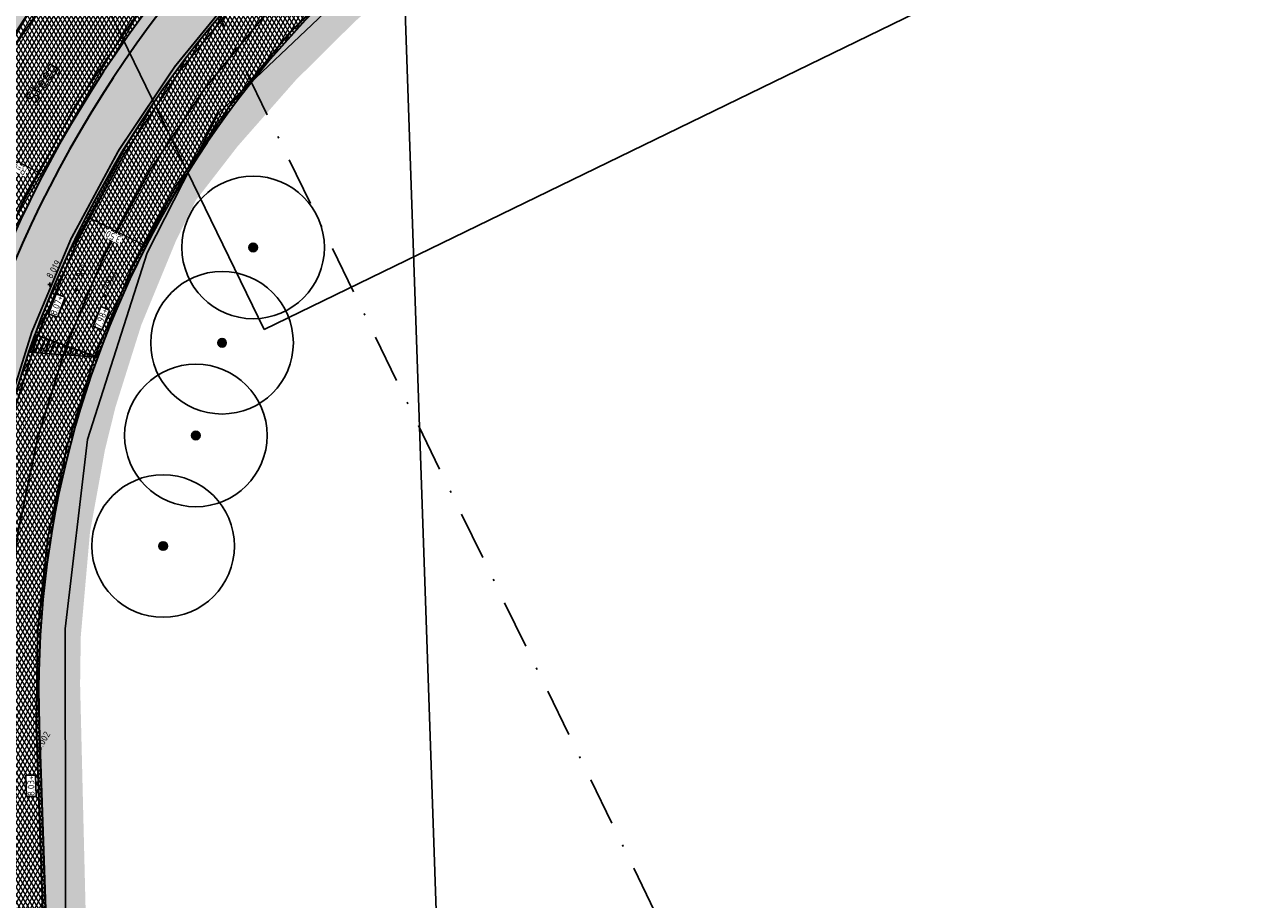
# Model space of a CAD drawing. Header units: metres. Extents: x 157685 to 160831, y 403691 to 406312.
# Tile 17 of 134: x 158669 to 158734, y 404214 to 404260. Entities that reach past the tile are written whole.
import ezdxf
from ezdxf.enums import TextEntityAlignment as Align

# ---------------------------------------------------------------- set-up
doc = ezdxf.new("R2010")
doc.units = ezdxf.units.M
doc.header["$PDMODE"] = 35
for name, pattern in [('DASHDOT2', [12.7, 6.35, -3.175, 0, -3.175]), ('VW-1-3_STREEP', [4, 1, -3]), ('VW-30-270_STREEP', [3, 0.3, -2.7])]:
    doc.linetypes.add(name, pattern=pattern)
doc.layers.get('Defpoints').update_dxf_attribs({"color": 171})
for name, color, linetype, lineweight in [('B-WE-GR-BOOM-S (ingemeten)', 90, 'Continuous', 25), ('B-WE-OG-HOOGTEPUNT-S', 7, 'Continuous', 25), ('B-WE-OG-HOOGTEPUNT-T18', 10, 'Continuous', 18), ('B-WE-OG-TOPOGRAFIE-T35', 7, 'Continuous', 35), ('N-WE-GR-DOORWORTELBARE RUIMTE-G', 80, 'Continuous', 35), ('N-WE-GR-GRAS-A', 62, 'Continuous', 18), ('N-WE-GW-HOOGTE_AFWERKHOOGTE-T25', 7, 'Continuous', 25), ('N-WE-VH-GESLOTENVERHARDING_ASFALT-A-200', 253, 'Continuous', 18), ('N-WE-VH-HALFVERHARDING_GRASBETONSTEEN-A-200', 132, 'Continuous', 18), ('N-WE-VH-HALFVERHARDING_GRASBETONSTEEN-G', 7, 'Continuous', 35), ('N-WE-VH-KANTVERHARDING-G', 7, 'Continuous', 30), ('N-WE-VH-M', 7, 'Continuous', 18), ('N-WE-VH-VERHARDING_ASFALT-A', 252, 'Continuous', 18), ('N-WE-VW-MARKERING_LANGS_STREEP_13_010-G', 7, 'VW-1-3_STREEP', 13), ('N-WE-VW-MARKERING_LANGS_STREEP_30270_010-G', 7, 'VW-30-270_STREEP', 13), ('N-WE-VW-MARKERING_LANGS_STREEP_DOORGETROKKEN_010-G', 7, 'Continuous', 13), ('X-XX-AL-BLADVERWIJZING_AS-G', 7, 'DASHDOT2', 25)]:
    doc.layers.add(name, color=color, linetype=linetype, lineweight=lineweight)
doc.layers.add('Iv-a-afwateringsprofiel', color=5, linetype='Continuous')
doc.styles.add('NLCS-ISO', font='NLCS-ISO.TTF')
doc.styles.add('NLCS-ISO-M200-T18', font='NLCS-ISO.TTF', dxfattribs={"height": 0.36})
doc.styles.add('NLCS-ISO-M200-T35', font='NLCS-ISO.TTF', dxfattribs={"height": 0.7000000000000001})
doc.dimstyles.new('NLCS-M200-T18-PIJL_L2_H2', dxfattribs={"dimscale": 0.2, "dimtxt": 0.36, "dimasz": 1.8, "dimexe": 2, "dimexo": 2, "dimgap": 0.7, "dimtad": 1, "dimzin": 0, "dimdsep": 46, "dimtxsty": 'NLCS-ISO-M200-T18', "dimcen": 0, "dimdle": 2, "dimclrd": 256, "dimclre": 256, "dimclrt": 256, "dimazin": 0, "dimtfac": 1, "dimtofl": 0, "dimtmove": 0, "dimatfit": 3, "dimfxl": 2, "dimfxlon": 1, "dimtfill": 1, "dimtfillclr": 256, "dimtolj": 1, "dimtzin": 0, "dimlwd": -1, "dimlwe": -1, "dimarcsym": 0})
pattern_1 = [(0, (0, 0), (1, 1), [0.12, -0.8]), (45, (0.4, 0.2), (-0.1131370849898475, 1.866761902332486), [0.12, -0.8]), (29.99999999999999, (0.08, 0.12), (0.2274613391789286, 1.286025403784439), [0.12, -0.8]), (15, (0.32, 0.48), (0.3856270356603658, 0.7244941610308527), [0.12, -0.8]), (135, (0.16, 2), (-0.02828427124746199, -0.6505382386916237), [0.12, -0.8]), (150, (1.2, 0.4), (0.2156921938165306, -0.5864101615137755), [0.12, -0.8]), (165, (0.24, 0.04), (0.1434520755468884, -0.7010146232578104), [0.12, -0.8]), (85, (0.4, 0.4), (-0.872677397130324, 1.040016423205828), [0.12, -0.8]), (99.99999999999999, (0, 0), (-1.112117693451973, 0.7787131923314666), [0.12, -0.7999999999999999])]

# ---------------------------------------------------------------- blocks, each defined once
blk = doc.blocks.new('*D717')
at = {"layer": 'Defpoints', "color": 0, "transparency": 16777216}
for p in [(158665.1127235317, 404253.7871300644), (158725.2355796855, 404223.1033857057)]:
    blk.add_point(p, dxfattribs=at)
at = {"layer": 'N-WE-VH-M', "transparency": 16777216}
blk.add_line((158662.5277732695, 404255.1063613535), (158664.792068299, 404253.950776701), dxfattribs=at)
blk.add_solid([(158664.7647938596, 404253.8973341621), (158664.8193427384, 404254.0042192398), (158665.1127235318, 404253.7871300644)], dxfattribs=at)
at = {"layer": 'N-WE-VH-M', "transparency": 16777216, "insert": (158663.2124503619, 404254.3976715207), "char_height": 0.36, "attachment_point": 5, "rotation": 152.9624726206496, "style": 'NLCS-ISO-M200-T18', "bg_fill": 3, "box_fill_scale": 1.1, "bg_fill_color": 256, "bg_fill_true_color": 13158600, "bg_fill_transparency": 0}
blk.add_mtext('\\A1;R=67.50', dxfattribs=at)
blk = doc.blocks.new('*D718')
at = {"layer": 'Defpoints', "color": 0, "transparency": 16777216}
for p in [(158669.8314939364, 404252.028068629), (158725.2355796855, 404223.103385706)]:
    blk.add_point(p, dxfattribs=at)
at = {"layer": 'N-WE-VH-M', "transparency": 16777216}
blk.add_line((158667.5408674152, 404253.2239307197), (158669.5123664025, 404252.1946748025), dxfattribs=at)
at = {"layer": 'N-WE-VH-M', "transparency": 16777216, "insert": (158668.2189587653, 404252.5089369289), "char_height": 0.36, "attachment_point": 5, "rotation": 152.43239340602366, "style": 'NLCS-ISO-M200-T18', "bg_fill": 3, "box_fill_scale": 1.1, "bg_fill_color": 256, "bg_fill_true_color": 13158600, "bg_fill_transparency": 0}
blk.add_mtext('\\A1;R=62.50', dxfattribs=at)
at = {"layer": 'N-WE-VH-M', "transparency": 16777216}
blk.add_solid([(158669.4845987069, 404252.1414868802), (158669.5401340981, 404252.2478627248), (158669.8314939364, 404252.0280686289)], dxfattribs=at)
blk = doc.blocks.new('*D724')
at = {"layer": 'Defpoints', "color": 0, "transparency": 16777216}
for p in [(158672.0150751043, 404249.6450319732), (158672.1150007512, 404249.8427454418), (158675.1387859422, 404248.0662886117)]:
    blk.add_point(p, dxfattribs=at)
at = {"layer": 'N-WE-VH-M', "transparency": 16777216}
for p, q in [((158672.1150007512, 404249.8427454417), (158672.2954285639, 404250.199740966)), ((158674.9174156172, 404248.4263871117), (158672.4362967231, 404249.6803604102)), ((158675.238711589, 404248.2640020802), (158675.4191394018, 404248.6209976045))]:
    blk.add_line(p, q, dxfattribs=at)
for points in [[(158672.4092325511, 404249.6268110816), (158672.463360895, 404249.7339097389), (158672.1150007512, 404249.8427454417)], [(158674.8903514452, 404248.372837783), (158674.9444797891, 404248.4799364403), (158675.238711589, 404248.2640020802)]]:
    blk.add_solid(points, dxfattribs=at)
at = {"layer": 'N-WE-VH-M', "transparency": 16777216, "insert": (158673.53251392, 404248.7677773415), "char_height": 0.36, "attachment_point": 5, "rotation": 153.18767526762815, "style": 'NLCS-ISO-M200-T18', "bg_fill": 3, "box_fill_scale": 1.1, "bg_fill_color": 256, "bg_fill_true_color": 13158600, "bg_fill_transparency": 0}
blk.add_mtext('\\A1;3.50', dxfattribs=at)
blk = doc.blocks.new('SGR-BOOM_01')
at = {"ltscale": 0.1}
h = blk.add_hatch(color=256, dxfattribs=at)
edge = h.paths.add_edge_path()
edge.add_arc((7.366995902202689e-12, -5.115907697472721e-12), 0.15, 0, 360)
for centre, radius in [((0, 0), 2.5), ((7.366995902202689e-12, -5.115907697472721e-12), 0.04499999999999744)]:
    blk.add_circle(centre, radius)
blk.add_circle((7.366995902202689e-12, -5.115907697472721e-12), 0.15, dxfattribs=at)
blk = doc.blocks.new('SOG-HOOGTEPUNT-SO')
for p, q in [((-0.5, 0), (0.5, 0)), ((0, 0.5), (0, -0.5))]:
    blk.add_line(p, q)
blk = doc.blocks.new('*U873')
h = blk.add_hatch()
h.set_pattern_fill('AMO-BODEM_LEEM', color=256, scale=0.1, angle=135, pattern_type=2)
h.set_pattern_definition([(270, (0.4999999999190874, -1.52950818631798), (0.25, -5.551115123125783e-17), [])])
h.paths.add_polyline_path([(3.499999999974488, 0), (3.499999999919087, 1), (0, 0)])
blk.add_lwpolyline([(3.499999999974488, 0), (3.499999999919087, 1), (0, 0)], close=True)

msp = doc.modelspace()

# ---------------------------------------------------------------- hatches: boundary and pattern name
at = {"layer": 'N-WE-GR-GRAS-A'}
h = msp.add_hatch(dxfattribs=at)
h.set_pattern_fill('AGR-GRAS_01-SO', color=256, scale=0.04, pattern_type=2)
h.set_pattern_definition(pattern_1)
edge = h.paths.add_edge_path()
edge.add_line((158698.9554217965, 404286.0254235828), (158699.7076652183, 404286.8846365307))
edge.add_line((158699.7076652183, 404286.8846365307), (158698.2558703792, 404289.9138262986))
edge.add_line((158698.2558703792, 404289.9138262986), (158689.1633027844, 404285.6056905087))
edge.add_line((158689.1633027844, 404285.6056905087), (158670.179, 404276.603))
edge.add_line((158670.179, 404276.603), (158654.239, 404254.3899270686))
edge.add_line((158654.239, 404254.3899270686), (158654.239, 404252.879))
edge.add_line((158654.239, 404252.879), (158655.404, 404250.925))
edge.add_line((158655.404, 404250.925), (158655.3525774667, 404248.215967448))
edge.add_line((158655.3525774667, 404248.215967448), (158655.2134875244, 404243.6302301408))
edge.add_line((158655.2134875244, 404243.6302301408), (158655.1205, 404241.2185))
edge.add_line((158655.1205, 404241.2185), (158654.9146433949, 404234.799052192))
edge.add_line((158654.9146433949, 404234.799052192), (158654.9002907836, 404230.4923366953))
edge.add_line((158654.9002907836, 404230.4923366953), (158655.358, 404217.152))
edge.add_line((158655.358, 404217.152), (158655.098, 404215.549))
edge.add_line((158655.098, 404215.549), (158654.309, 404214.047))
edge.add_line((158654.309, 404214.047), (158653.0248260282, 404212.7441843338))
edge.add_line((158653.0248260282, 404212.7441843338), (158652.018, 404211.996))
edge.add_line((158652.018, 404211.996), (158648.868592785, 404210.6705056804))
edge.add_line((158648.868592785, 404210.6705056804), (158646.841, 404210.172))
edge.add_line((158646.841, 404210.172), (158646.6833748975, 404207.8245385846))
edge.add_line((158646.6833748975, 404207.8245385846), (158649.9648288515, 404207.8160129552))
edge.add_arc((158649.9458615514, 404215.2159886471), 7.399999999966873, 270.1468577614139, 361.7967170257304)
edge.add_line((158657.3422234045, 404215.4480044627), (158657.2858057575, 404217.2465255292))
edge.add_line((158657.2858057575, 404217.2465255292), (158657.1690604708, 404220.968213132))
edge.add_arc((158725.235579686, 404223.1033857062), 68.09999999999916, 125.47036822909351, 181.7967170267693, ccw=False)
edge.add_line((158685.7183863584, 404278.565097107), (158686.2480246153, 404279.5019794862))
edge.add_line((158686.2480246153, 404279.5019794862), (158684.5285826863, 404283.4077388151))
edge.add_line((158684.5285826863, 404283.4077388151), (158688.1427619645, 404285.1217131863))
edge.add_line((158688.1427619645, 404285.1217131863), (158689.8494060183, 404281.8030418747))
edge.add_line((158689.8494060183, 404281.8030418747), (158690.7988347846, 404281.8547312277))
edge.add_arc((158725.2355796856, 404223.1033857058), 68.10000000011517, 115.60692638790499, 120.37644115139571, ccw=False)
edge.add_line((158695.8031160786, 404284.5146231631), (158698.9554217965, 404286.0254235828))
h = msp.add_hatch(dxfattribs=at)
h.set_pattern_fill('AGR-GRAS_01-SO', color=256, scale=0.04, pattern_type=2)
h.set_pattern_definition(pattern_1)
edge = h.paths.add_edge_path()
edge.add_line((158705.329863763, 404278.3218098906), (158704.2700090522, 404280.5332112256))
edge.add_line((158704.2700090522, 404280.5332112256), (158703.4107961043, 404281.2854546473))
edge.add_line((158703.4107961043, 404281.2854546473), (158698.4827236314, 404278.9235853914))
edge.add_arc((158725.235579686, 404223.103385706), 61.89999999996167, 115.6069263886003, 181.7967170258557)
edge.add_line((158663.3660122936, 404221.1626047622), (158663.8267256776, 404206.5303224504))
edge.add_line((158663.8267256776, 404206.5303224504), (158664.6975399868, 404206.5603107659))
edge.add_arc((158664.628706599, 404208.5591259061), 1.999999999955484, 271.9723208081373, 360.0000000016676)
edge.add_line((158666.6287065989, 404208.5591259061), (158666.1345433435, 404222.9432895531))
edge.add_arc((158721.101959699, 404224.836207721), 54.99999999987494, 115.91665461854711, 181.972320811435, ccw=False)
edge.add_line((158697.0634808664, 404274.3049001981), (158705.329863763, 404278.3218098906))
h = msp.add_hatch(dxfattribs=at)
h.set_pattern_fill('AGR-GRAS_01-SO', color=256, scale=0.04, pattern_type=2)
h.set_pattern_definition(pattern_1)
edge = h.paths.add_edge_path()
edge.add_line((158708.3486960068, 404272.6014180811), (158707.0674285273, 404275.2748001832))
edge.add_line((158707.0674285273, 404275.2748001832), (158698.5932022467, 404271.1568924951))
edge.add_arc((158721.1019596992, 404224.8362077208), 51.50000000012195, 115.9166546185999, 181.9723208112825)
edge.add_line((158669.6324698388, 404223.0637479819), (158672.042649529, 404153.0758569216))
edge.add_line((158672.042649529, 404153.0758569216), (158675.0221167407, 404153.1300293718))
edge.add_line((158675.0221167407, 404153.1300293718), (158674.813, 404154.148))
edge.add_line((158674.813, 404154.148), (158673.527, 404154.116))
edge.add_line((158673.527, 404154.116), (158673.1169544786, 404170.8203094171))
edge.add_line((158673.1169544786, 404170.8203094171), (158672.8216102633, 404182.8519520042))
edge.add_line((158672.8216102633, 404182.8519520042), (158672.6316441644, 404190.5907330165))
edge.add_line((158672.6316441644, 404190.5907330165), (158672.3362946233, 404202.6225925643))
edge.add_line((158672.3362946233, 404202.6225925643), (158672.1594413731, 404209.8271863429))
edge.add_line((158672.1594413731, 404209.8271863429), (158671.926370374, 404219.3219616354))
edge.add_line((158671.926370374, 404219.3219616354), (158671.7828408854, 404225.2272546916))
edge.add_line((158671.7828408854, 404225.2272546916), (158671.818531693, 404227.7312241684))
edge.add_line((158671.818531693, 404227.7312241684), (158672.3022853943, 404233.2122635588))
edge.add_line((158672.3022853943, 404233.2122635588), (158673.0898998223, 404237.5551143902))
edge.add_line((158673.0898998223, 404237.5551143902), (158673.6427833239, 404239.8009157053))
edge.add_line((158673.6427833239, 404239.8009157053), (158675.004784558, 404244.1340276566))
edge.add_line((158675.004784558, 404244.1340276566), (158676.8326662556, 404248.5728280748))
edge.add_line((158676.8326662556, 404248.5728280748), (158677.868, 404250.681))
edge.add_line((158677.868, 404250.681), (158680.0665245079, 404253.523227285))
edge.add_line((158680.0665245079, 404253.523227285), (158683.1265518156, 404257.005973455))
edge.add_line((158683.1265518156, 404257.005973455), (158686.2461894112, 404260.100398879))
edge.add_line((158686.2461894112, 404260.100398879), (158689.0149774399, 404262.5288427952))
edge.add_line((158689.0149774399, 404262.5288427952), (158694.114396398, 404266.3543436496))
edge.add_line((158694.114396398, 404266.3543436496), (158695.6307454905, 404267.3508891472))
edge.add_line((158695.6307454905, 404267.3508891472), (158699.0262478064, 404269.3753005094))
edge.add_line((158699.0262478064, 404269.3753005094), (158703.3729007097, 404271.5124656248))
edge.add_line((158703.3729007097, 404271.5124656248), (158704.5397033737, 404271.9695142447))
edge.add_line((158704.5397033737, 404271.9695142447), (158708.3486960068, 404272.6014180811))
at = {"layer": 'N-WE-VH-GESLOTENVERHARDING_ASFALT-A-200', "true_color": 0xcf7363}
h = msp.add_hatch(dxfattribs=at)
h.set_pattern_fill('AVH-ASFALT-SO', color=23, scale=0.2, angle=90, pattern_type=2)
h.set_pattern_definition([(61.97232081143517, (158667.0163132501, 404201.6964051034), (-0.176544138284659, 0.09397961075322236), []), (121.9723208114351, (158667.0163132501, 404201.6964051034), (-0.1696607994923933, -0.1059019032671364), [])])
edge = h.paths.add_edge_path()
edge.add_line((158670.5943528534, 404104.0465311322), (158673.4894519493, 404104.1462299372))
edge.add_line((158673.4894519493, 404104.1462299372), (158673.4571584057, 404105.1457106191))
edge.add_line((158673.4571584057, 404105.1457106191), (158673.3487779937, 404115.1479061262))
edge.add_line((158673.3487779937, 404115.1479061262), (158669.6324698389, 404223.0637479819))
edge.add_arc((158721.1019596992, 404224.8362077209), 51.50000000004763, 115.9166546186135, 181.9723208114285, ccw=False)
edge.add_line((158698.5932022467, 404271.1568924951), (158844.2540731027, 404341.9383420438))
edge.add_arc((158931.6667234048, 404162.0521875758), 200.0000000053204, 102.00331480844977, 115.9166546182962, ccw=False)
edge.add_line((158890.0730672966, 404357.6793016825), (158896.0895711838, 404358.9585128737))
edge.add_line((158896.0895711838, 404358.9585128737), (158896.1344402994, 404362.5462889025))
edge.add_line((158896.1344402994, 404362.5462889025), (158889.3451783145, 404361.1027761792))
edge.add_arc((158931.666723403, 404162.0521875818), 203.4999999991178, 102.003314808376, 115.9166546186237)
edge.add_line((158842.7243517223, 404345.0863497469), (158697.0634808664, 404274.3049001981))
edge.add_arc((158721.1019596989, 404224.836207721), 54.99999999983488, 115.9166546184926, 181.9723208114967)
edge.add_line((158666.1345433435, 404222.943289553), (158669.8508514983, 404115.0274476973))
edge.add_line((158669.8508514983, 404115.0274476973), (158670.5576603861, 404105.0458603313))
edge.add_line((158670.5576603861, 404105.0458603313), (158670.5943528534, 404104.0465311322))
at = {"layer": 'N-WE-VH-HALFVERHARDING_GRASBETONSTEEN-A-200'}
h = msp.add_hatch(dxfattribs=at)
h.set_pattern_fill('AVH-GRASBETONSTEEN_02-SO', color=256, scale=0.2, pattern_type=2)
h.set_pattern_definition([(45, (0, 0), (-0.1979898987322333, 0.1979898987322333), [0.14, -0.14]), (135, (0, 0), (-0.1979898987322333, -0.1979898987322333), [0.14, -0.14]), (45, (-0.098994, 0.098994), (-0.1979898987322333, 0.1979898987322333), [0.14, -0.14]), (135, (0.098994, 0.098994), (-0.1979898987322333, -0.1979898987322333), [0.14, -0.14])])
edge = h.paths.add_edge_path()
edge.add_line((158690.4180749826, 404281.629887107), (158691.1971966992, 404281.3926513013))
edge.add_arc((158725.2355796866, 404223.1033857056), 67.50000000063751, 115.6069263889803, 120.2830606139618, ccw=False)
edge.add_line((158696.0624329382, 404283.9735549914), (158699.2147386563, 404285.4843554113))
edge.add_line((158699.2147386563, 404285.4843554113), (158699.4964899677, 404286.2847404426))
edge.add_line((158699.4964899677, 404286.2847404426), (158695.8031160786, 404284.5146231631))
edge.add_arc((158725.2355796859, 404223.1033857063), 68.09999999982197, 115.6069263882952, 120.7484782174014)
edge = h.paths.add_edge_path()
edge.add_line((158685.8248719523, 404277.9034415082), (158686.0649571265, 404278.8104079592))
edge.add_arc((158725.2355796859, 404223.1033857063), 68.09999999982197, 125.1131278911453, 167.7917862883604)
edge.add_line((158658.6756210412, 404237.504146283), (158659.214294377, 404237.1547161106))
edge.add_arc((158725.2355796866, 404223.1033857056), 67.50000000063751, 125.72265992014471, 167.9849943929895, ccw=False)
edge = h.paths.add_edge_path()
edge.add_line((158703.4107961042, 404281.2854546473), (158702.6104110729, 404281.5672059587))
edge.add_line((158702.6104110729, 404281.5672059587), (158698.2234067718, 404279.464653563))
edge.add_arc((158725.2355796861, 404223.103385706), 62.50000000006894, 115.6069263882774, 169.7511576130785)
edge.add_line((158663.7328113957, 404234.2236146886), (158664.2789979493, 404233.8693107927))
edge.add_arc((158725.2355796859, 404223.1033857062), 61.89999999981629, 115.60692638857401, 169.9839246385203, ccw=False)
edge.add_line((158698.4827236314, 404278.9235853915), (158703.4107961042, 404281.2854546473))
h.paths.add_polyline_path([(158725.6115247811, 404298.1355000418), (158725.8932760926, 404298.9358850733), (158703.2293294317, 404288.073772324), (158704.0297144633, 404287.7920210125)])
h.paths.add_polyline_path([(158730.5278958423, 404301.1571117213), (158731.3282808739, 404300.8753604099), (158768.1118441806, 404318.5045587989), (158767.932670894, 404319.08403725)])
h.paths.add_polyline_path([(158742.4236319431, 404299.9830728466), (158741.6232469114, 404300.264824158), (158708.3271671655, 404284.3070663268), (158708.045415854, 404283.5066812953)])
h.paths.add_polyline_path([(158747.3400030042, 404303.0046845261), (158747.0582516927, 404302.2042994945), (158769.7841281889, 404313.0960932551), (158769.6049549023, 404313.6755717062)])
at = {"layer": 'N-WE-VH-VERHARDING_ASFALT-A'}
h = msp.add_hatch(dxfattribs=at)
h.set_pattern_fill('AVH-ASFALT', color=256, scale=0.2, pattern_type=2)
h.set_pattern_definition([(59.99999999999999, (0, 0), (-0.1732050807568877, 0.1), []), (120, (0, 0), (-0.1732050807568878, -0.09999999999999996), [])])
h.paths.add_polyline_path([(158699.5668781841, 404285.6531247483), (158696.0624329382, 404283.9735549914, 0.2971144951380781), (158657.7687654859, 404220.9870252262), (158657.9419284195, 404215.4668165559), (158662.9394702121, 404215.6235839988), (158662.8391365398, 404218.8220907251), (158662.7663072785, 404221.143792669, -0.2971144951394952), (158698.2234067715, 404279.4646535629), (158701.1525692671, 404280.8685084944), (158778.4254563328, 404317.9029590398), (158776.2644824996, 404322.4118604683)])

# ---------------------------------------------------------------- linework, layer by layer
at = {"layer": 'Defpoints'}
for points in [[(158681.4672968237, 404243.8870718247), (158855.9204774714, 404328.706688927), (158833.2200299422, 404375.395956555), (158658.7668492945, 404290.5763394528)], [(158694.6133557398, 404094.2735052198), (158687.9371864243, 404288.1391380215), (158636.0526459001, 404286.3523851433), (158642.7288152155, 404092.4867523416)]]:
    msp.add_lwpolyline(points, close=True, dxfattribs=at)
msp.add_lwpolyline([(158672.5944053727, 404154.3680530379), (158672.2303235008, 404180.8696596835), (158671.0334824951, 404204.7613572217), (158670.9892981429, 404228.1431344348), (158672.17521599, 404238.092875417), (158675.3050697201, 404247.9202317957), (158679.0425460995, 404255.2478314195), (158685.2956504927, 404261.1745743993), (158695.6514370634, 404268.6937608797), (158705.4436799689, 404273.9880436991), (158707.256, 404275.566), (158709.2055666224, 404275.9076533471), (158710.128, 404276.941), (158720.5346733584, 404280.5712301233), (158745.8937870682, 404292.6865762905)], dxfattribs=at)
at = {"layer": 'N-WE-GR-DOORWORTELBARE RUIMTE-G', "const_width": 0.1}
msp.add_lwpolyline([(158705.0635347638, 404278.4147546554), (158696.976068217, 404274.484786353, 0.296477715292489), (158665.9346618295, 404222.9364062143), (158666.4276402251, 404208.6210759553, -0.4142135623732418), (158664.6906566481, 404206.7601922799), (158663.8186583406, 404206.7328386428)], format="xyb", dxfattribs=at)
at = {"layer": 'N-WE-VH-HALFVERHARDING_GRASBETONSTEEN-G'}
for points in [[(158701.4118861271, 404280.327440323), (158698.4827236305, 404278.923585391, 0.2971144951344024), (158663.3660122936, 404221.1626047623), (158663.8250129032, 404206.5302634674)], [(158686.0649571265, 404278.8104079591, 0.2524985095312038), (158657.1690604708, 404220.968213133), (158657.3422234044, 404215.4480044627)]]:
    msp.add_lwpolyline(points, format="xyb", dxfattribs=at)
at = {"layer": 'N-WE-VH-KANTVERHARDING-G'}
for points in [[(159237.4495382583, 404339.4471754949, -0.02105768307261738), (159225.5449052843, 404335.2315376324), (159184.379560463, 404322.5774390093, -0.1553543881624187), (159147.9750009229, 404322.9420675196), (159005.8322332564, 404369.7724040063, 0.1327104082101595), (158958.952757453, 404372.3242968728), (158890.0730672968, 404357.6793016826, 0.06078308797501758), (158844.2540731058, 404341.9383420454), (158698.5932022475, 404271.1568924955, 0.2964777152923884), (158669.6324698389, 404223.0637479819), (158673.3487779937, 404115.1479061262)], [(158789.0126520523, 404318.9860529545), (158697.0634808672, 404274.3049001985, 0.2964777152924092), (158666.1345433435, 404222.943289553), (158666.6275217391, 404208.6279592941)], [(158699.5668781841, 404285.6531247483), (158696.0624329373, 404283.973554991, 0.2971144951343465), (158657.7687654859, 404220.9870252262), (158657.9419284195, 404215.4668165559)], [(158701.1525692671, 404280.8685084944), (158698.2234067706, 404279.4646535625, 0.2971144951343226), (158662.7663072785, 404221.1437926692), (158662.8391365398, 404218.8220907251)]]:
    msp.add_lwpolyline(points, format="xyb", dxfattribs=at)
at = {"layer": 'N-WE-VW-MARKERING_LANGS_STREEP_13_010-G', "const_width": 0.1, "flags": 128}
for points in [[(158773.508375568, 404320.7582703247), (158699.6965366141, 404285.3825906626), (158696.1920913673, 404283.7030209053, 0.2971144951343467), (158658.0686179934, 404220.9964312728), (158658.1414492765, 404218.6746648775)], [(158775.410086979, 404316.7904631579), (158700.9265484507, 404281.0928591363), (158698.0937483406, 404279.7351876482, 0.2971144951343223), (158662.4664547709, 404221.1343866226), (158662.5392840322, 404218.8126846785)]]:
    msp.add_lwpolyline(points, format="xyb", dxfattribs=at)
at = {"layer": 'N-WE-VW-MARKERING_LANGS_STREEP_30270_010-G', "const_width": 0.1, "flags": 128}
msp.add_lwpolyline([(159792.9871328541, 404962.7455764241, -0.09940442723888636), (159785.5967136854, 404958.4193337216), (159783.6244482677, 404957.7405952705, 0.09611741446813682), (159776.4467524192, 404953.6013963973), (159774.3453758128, 404951.7778186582), (159747.1079871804, 404928.1411723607, 0.04303694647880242), (159722.9744164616, 404903.2545412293), (159705.8202405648, 404882.2148826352, 0.04733888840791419), (159621.619079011, 404756.2972414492), (159568.4059650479, 404657.6763154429, -0.04953312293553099), (159507.7779479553, 404567.8643318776), (159457.899327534, 404507.7702041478, -0.01820139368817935), (159404.6443108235, 404448.1626001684), (159370.7686374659, 404412.9162002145, -0.104938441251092), (159347.3198101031, 404397.0073928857), (159322.0529414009, 404386.7097332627, 0.021599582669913), (159317.9911116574, 404384.8459317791), (159267.2691173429, 404358.8643336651, 0.07166867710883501), (159259.8806427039, 404353.6287927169, -0.07321687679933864), (159252.3178094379, 404348.3046160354), (159248.2443944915, 404346.2496481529, -0.0422747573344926), (159225.0307065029, 404336.9042897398), (159183.8653616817, 404324.2501911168, -0.1553543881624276), (159148.5226017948, 404324.604184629), (159006.3798341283, 404371.4345211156, 0.1327104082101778), (158958.5888129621, 404374.0360341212), (158889.7091228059, 404359.3910389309, 0.06078308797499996), (158843.4892124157, 404343.5123458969), (158697.8283415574, 404272.730896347, 0.2964777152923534), (158667.8835065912, 404223.0035187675), (158671.599814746, 404115.0876769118), (158672.0481688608, 404104.0965963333)], format="xyb", dxfattribs=at)
at = {"layer": 'N-WE-VW-MARKERING_LANGS_STREEP_DOORGETROKKEN_010-G', "const_width": 0.1, "flags": 128}
for points in [[(159237.393559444, 404339.5863386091, -0.0210576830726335), (159225.500831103, 404335.3749163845), (159184.3354862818, 404322.7208177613, -0.1553543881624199), (159148.0219381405, 404323.0845347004), (159005.879170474, 404369.9148711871, 0.1327104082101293), (158958.9215622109, 404372.4710172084), (158890.0418720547, 404357.8260220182, 0.06078308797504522), (158844.1885136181, 404342.0732566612), (158698.5276427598, 404271.2918071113, 0.296477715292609), (158669.4825587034, 404223.0585854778), (158673.1988668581, 404115.1427436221)], [(158789.07821154, 404318.8511383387), (158697.129040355, 404274.1699855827, 0.2964777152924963), (158666.2844544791, 404222.9484520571), (158666.7774328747, 404208.6331217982)]]:
    msp.add_lwpolyline(points, format="xyb", dxfattribs=at)

# ---------------------------------------------------------------- block references
at = {"layer": 'B-WE-OG-HOOGTEPUNT-S', "xscale": 0.2, "yscale": 0.2, "zscale": 0.2}
msp.add_blockref('SOG-HOOGTEPUNT-SO', (158669.5996544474, 404221.4066961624, 8.002197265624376), dxfattribs=at)

# ---------------------------------------------------------------- texts
at = {"layer": 'B-WE-OG-TOPOGRAFIE-T35', "style": 'NLCS-ISO-M200-T35'}
msp.add_text('Steeg', height=0.7, rotation=59.66915658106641, dxfattribs=at).set_placement((158669.8409750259, 404256.8358019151), align=Align.MIDDLE)

# ---------------------------------------------------------------- next in the draw order: dimensions: what is measured, and where the dimension line sits
at = {"layer": 'N-WE-VH-M'}
dim = msp.add_radius_dim(center=(158725.2355796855, 404223.1033857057), mpoint=(158665.1127235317, 404253.7871300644), dimstyle='NLCS-M200-T18-PIJL_L2_H2', override={"dimpost": 'R=<>'}, dxfattribs=at)
dim.commit()
dim.dimension.update_dxf_attribs({"geometry": '*D717', "text_midpoint": (158663.3579140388, 404254.6826983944), "dimtype": 164})

# ---------------------------------------------------------------- next in the draw order: dimensions: what is measured, and where the dimension line sits
dim = msp.add_radius_dim(center=(158725.2355796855, 404223.103385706), mpoint=(158669.8314939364, 404252.028068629), dimstyle='NLCS-M200-T18-PIJL_L2_H2', override={"dimpost": 'R=<>'}, dxfattribs=at)
dim.commit()
dim.dimension.update_dxf_attribs({"geometry": '*D718', "text_midpoint": (158668.2189587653, 404252.5089369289)})

# ---------------------------------------------------------------- next in the draw order: linework, layer by layer
at = {"layer": 'X-XX-AL-BLADVERWIJZING_AS-G', "ltscale": 0.4, "extrusion": (5.890497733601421e-07, 2.738022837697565e-05, 0.9999999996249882), "elevation": 19.07915983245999}
msp.add_lwpolyline([(158704.278906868, 404208.5941020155), (158645.4014586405, 404329.6906105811)], dxfattribs=at)

# ---------------------------------------------------------------- next in the draw order: block references
at = {"layer": 'B-WE-GR-BOOM-S (ingemeten)', "xscale": 1.5, "yscale": 1.5, "zscale": 1.5}
for p in [(158680.8817540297, 404248.203118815, 7.050632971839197), (158679.246752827, 404243.1882060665, 7.090648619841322), (158677.8708329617, 404238.3108881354, 7.416077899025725), (158676.1478200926, 404232.4942497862, 6.937527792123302)]:
    msp.add_blockref('SGR-BOOM_01', p, dxfattribs=at)
at = {"layer": 'B-WE-OG-HOOGTEPUNT-S', "xscale": 0.2, "yscale": 0.2, "zscale": 0.2}
for p in [(158670.1882817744, 404246.2509555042, 8.019427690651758), (158671.5548304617, 404245.9617090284, 7.983254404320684), (158673.1006614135, 404245.6345153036, 7.932634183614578)]:
    msp.add_blockref('SOG-HOOGTEPUNT-SO', p, dxfattribs=at)
at = {"layer": 'Iv-a-afwateringsprofiel', "rotation": 160.0245352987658}
msp.add_blockref('*U873', (158672.7002514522, 404242.4295200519), dxfattribs=at)

# ---------------------------------------------------------------- next in the draw order: texts
at = {"layer": 'B-WE-OG-HOOGTEPUNT-T18', "style": 'NLCS-ISO'}
for s, p in [('8.019', (158670.2905998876, 404246.5228001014, 8.019427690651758)), ('7.983', (158671.6571485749, 404246.2335536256, 7.983254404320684)), ('7.933', (158673.2029795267, 404245.9063599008, 7.932634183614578)), ('8.002', (158669.7019725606, 404221.6785407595, 8.002197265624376))]:
    msp.add_text(s, height=0.3599999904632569, rotation=59.99999999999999, dxfattribs=at).set_placement(p)

# ---------------------------------------------------------------- next in the draw order: texts
at = {"layer": 'N-WE-GW-HOOGTE_AFWERKHOOGTE-T25', "char_height": 0.36, "width": 0.9778270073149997, "attachment_point": 5, "style": 'NLCS-ISO-M200-T18', "bg_fill": 19, "box_fill_scale": 1.2, "bg_fill_color": 256, "bg_fill_transparency": 0}
for s, insert, rotation in [('8.07+', (158670.5548776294, 404245.1509342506), 69.17170386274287), ('7.98+', (158672.9009683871, 404244.4742330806), 69.17170386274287), ('8.03+', (158669.2000278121, 404219.8768580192), 91.59658252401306)]:
    msp.add_mtext(s, dxfattribs=dict(at, insert=insert, rotation=rotation))

# ---------------------------------------------------------------- next in the draw order: dimensions: what is measured, and where the dimension line sits
at = {"layer": 'N-WE-VH-M'}
dim = msp.add_aligned_dim(p1=(158675.1387859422, 404248.0662886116), p2=(158672.0150751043, 404249.6450319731), distance=-0.22153047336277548, dimstyle='NLCS-M200-T18-PIJL_L2_H2', dxfattribs=at)
dim.commit()
dim.dimension.update_dxf_attribs({"geometry": '*D724', "text_midpoint": (158673.53251392, 404248.7677773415)})

doc.saveas('drawing.dxf')
